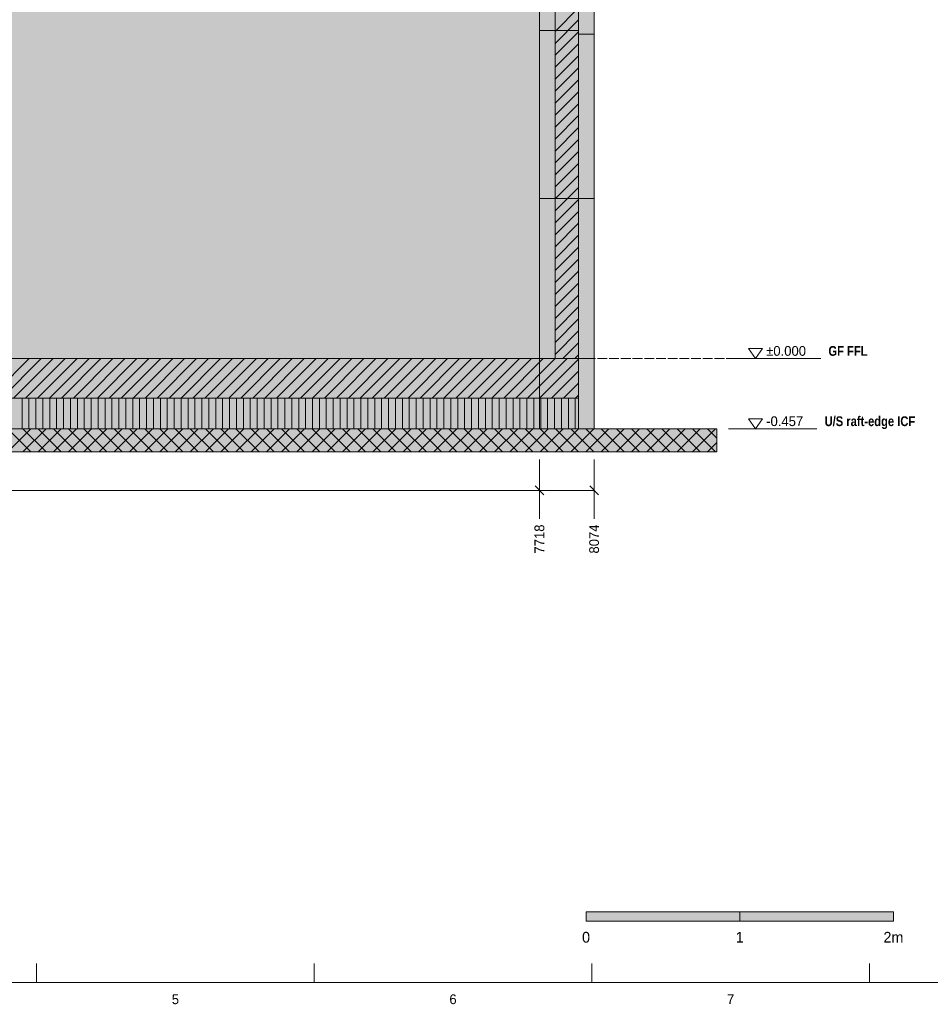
# Model space of a CAD drawing. Header units: millimetres. Extents: x 17 to 413, y 4 to 292.
# Tile 2 of 26: x 162 to 281, y 4 to 132. Entities that reach past the tile are written whole.
import ezdxf
from ezdxf.enums import TextEntityAlignment as Align

# ---------------------------------------------------------------- set-up
doc = ezdxf.new("R2010")
doc.units = ezdxf.units.MM
doc.linetypes.add('DASHED', pattern=[1.524, 1.27, -0.254])
for name, color, linetype in [('FILL-C_BDBDBF', 7, 'Continuous'), ('FILL-EPS', 7, 'Continuous'), ('FILL-INK', 7, 'Continuous'), ('FILL-LIGHT', 7, 'Continuous'), ('FILL-MASONRY_FILL', 7, 'Continuous'), ('FILL-TIMBER', 7, 'Continuous'), ('FILL-WHITE', 7, 'Continuous'), ('LINE-C_BF9E33', 7, 'Continuous'), ('LINE-CORE', 7, 'Continuous'), ('LINE-INK', 7, 'Continuous'), ('LINE-STEEL-DASH', 7, 'DASHED'), ('LINE-STEEL_GREY', 7, 'Continuous'), ('LINE-TIMBER_DK', 7, 'Continuous'), ('TEXT-INK', 7, 'Continuous'), ('TEXT-STEEL', 7, 'Continuous'), ('TEXT-STEEL_GREY', 7, 'Continuous')]:
    doc.layers.add(name, color=color, linetype=linetype)
doc.styles.add('OpenSansCondensed-Bold', font='OpenSansCondensed-Bold.ttf')

msp = doc.modelspace()

# ---------------------------------------------------------------- hatches: boundary and pattern name
at = {"layer": 'FILL-C_BDBDBF', "true_color": 0xbdbdbf}
h = msp.add_hatch(color=9, dxfattribs=at)
h.dxf.hatch_style = 1
h.paths.add_polyline_path([(231.96, 188.75), (235.01, 188.75), (235.01, 88.17), (231.96, 88.17)])
at = {"layer": 'FILL-EPS', "true_color": 0xccffff}
h = msp.add_hatch(color=7, dxfattribs=at)
h.dxf.hatch_style = 1
h.paths.add_polyline_path([(229.93, 138.22), (229.93, 139.71), (229.93, 140.88), (229.93, 141.59), (229.93, 142.01), (229.93, 143.03), (229.93, 154.48), (229.93, 170.77), (229.93, 184.83), (229.93, 186.69), (229.93, 187.64), (229.93, 187.93), (229.93, 188.17), (229.93, 188.26), (229.93, 188.75), (230.46, 188.75), (231.96, 188.75), (231.96, 88.17), (229.93, 88.17), (229.93, 106.56), (229.93, 112.99), (229.93, 132.27)])
h = msp.add_hatch(color=7, dxfattribs=at)
h.dxf.hatch_style = 1
h.paths.add_polyline_path([(237.04, 154.15), (237.04, 145.69), (237.04, 144.22), (237.04, 143.03), (237.04, 132.28), (237.04, 114.18), (237.04, 105.83), (237.04, 96.54), (237.04, 88.17), (237.04, 87.48), (237.04, 79.02), (235.16, 79.02), (235.01, 79.02), (235.01, 79.71), (235.01, 88.17), (235.01, 188.75), (237.04, 188.75), (237.04, 184.63), (237.04, 171.29)])
at = {"layer": 'FILL-INK', "true_color": 0x14141a}
h = msp.add_hatch(color=250, dxfattribs=at)
h.dxf.hatch_style = 1
h.paths.add_polyline_path([(236, 15), (256, 15), (256, 16.2), (236, 16.2)])
at = {"layer": 'FILL-LIGHT', "true_color": 0xcccccf}
h = msp.add_hatch(color=254, dxfattribs=at)
h.dxf.hatch_style = 1
h.paths.add_polyline_path([(218.76, 83.02), (77.59, 83.02), (77.59, 87.63), (77.59, 88.17), (93.85, 88.17), (235.01, 88.17), (235.01, 83.55), (235.01, 83.02)])
at = {"layer": 'FILL-MASONRY_FILL', "true_color": 0xe0d9cc}
h = msp.add_hatch(color=254, dxfattribs=at)
h.dxf.hatch_style = 1
h.paths.add_polyline_path([(218.42, 76.02), (59.56, 76.02), (59.56, 78.48), (59.56, 79.02), (94.19, 79.02), (253.04, 79.02), (253.04, 76.56), (253.04, 76.02)])
at = {"layer": 'FILL-TIMBER', "true_color": 0xfced9e}
h = msp.add_hatch(color=41, dxfattribs=at)
h.dxf.hatch_style = 1
h.paths.add_polyline_path([(235.01, 79.02), (218.76, 79.02), (77.59, 79.02), (77.59, 80.82), (77.59, 81.02), (77.59, 82.82), (77.59, 83.02), (93.85, 83.02), (235.01, 83.02), (235.01, 81.23), (235.01, 81.02), (235.01, 79.23)])
at = {"layer": 'FILL-WHITE', "true_color": 0xffffff}
h = msp.add_hatch(color=7, dxfattribs=at)
h.dxf.hatch_style = 1
h.paths.add_polyline_path([(82.68, 88.17), (82.68, 143.03), (229.93, 143.03), (229.93, 88.17)])
h = msp.add_hatch(color=7, dxfattribs=at)
h.dxf.hatch_style = 1
h.paths.add_polyline_path([(229.93, 143.03), (229.93, 88.17), (82.68, 88.17), (82.68, 143.03)])
h = msp.add_hatch(color=7, dxfattribs=at)
h.dxf.hatch_style = 1
h.paths.add_polyline_path([(229.93, 143.03), (237.04, 143.03), (237.04, 88.17), (229.93, 88.17), (229.93, 88.17), (229.93, 88.17), (229.93, 88.17), (229.93, 143.03), (229.93, 143.03), (229.93, 143.06), (229.93, 143.06)])
h = msp.add_hatch(color=7, dxfattribs=at)
h.dxf.hatch_style = 1
h.paths.add_polyline_path([(229.93, 143.03), (237.04, 143.03), (237.04, 88.17), (229.93, 88.17)])
h = msp.add_hatch(color=7, dxfattribs=at)
h.dxf.hatch_style = 1
h.paths.add_polyline_path([(229.93, 88.17), (229.93, 143.03), (237.04, 143.03), (237.04, 88.17)])
h = msp.add_hatch(color=7, dxfattribs=at)
h.dxf.hatch_style = 1
h.paths.add_polyline_path([(235.03, 130.85), (235.03, 109), (229.93, 109), (229.93, 130.85)])
h = msp.add_hatch(color=7, dxfattribs=at)
h.dxf.hatch_style = 1
h.paths.add_polyline_path([(229.93, 130.85), (235.03, 130.85), (235.03, 109), (229.93, 109)])
h = msp.add_hatch(color=7, dxfattribs=at)
h.dxf.hatch_style = 1
h.paths.add_polyline_path([(235.03, 130.85), (235.03, 88.17), (229.93, 88.17), (229.93, 130.85)])
h = msp.add_hatch(color=7, dxfattribs=at)
h.dxf.hatch_style = 1
h.paths.add_polyline_path([(229.93, 130.85), (235.03, 130.85), (235.03, 88.17), (229.93, 88.17)])
h = msp.add_hatch(color=7, dxfattribs=at)
h.dxf.hatch_style = 1
h.paths.add_polyline_path([(235.03, 130.85), (235.03, 109), (229.93, 109), (229.93, 130.85)])
h = msp.add_hatch(color=7, dxfattribs=at)
h.dxf.hatch_style = 1
h.paths.add_polyline_path([(229.93, 130.85), (235.03, 130.85), (235.03, 109), (229.93, 109)])
h = msp.add_hatch(color=7, dxfattribs=at)
h.dxf.hatch_style = 1
h.paths.add_polyline_path([(237.04, 130.35), (237.04, 109), (235.03, 109), (235.03, 130.35)])
h = msp.add_hatch(color=7, dxfattribs=at)
h.dxf.hatch_style = 1
h.paths.add_polyline_path([(235.03, 109), (235.03, 130.35), (237.04, 130.35), (237.04, 109)])
h = msp.add_hatch(color=7, dxfattribs=at)
h.dxf.hatch_style = 1
h.paths.add_polyline_path([(237.04, 130.35), (237.04, 88.17), (235.03, 88.17), (235.03, 130.35)])
h = msp.add_hatch(color=7, dxfattribs=at)
h.dxf.hatch_style = 1
h.paths.add_polyline_path([(235.03, 88.17), (235.03, 130.35), (237.04, 130.35), (237.04, 88.17)])
h = msp.add_hatch(color=7, dxfattribs=at)
h.dxf.hatch_style = 1
h.paths.add_polyline_path([(237.04, 130.35), (237.04, 109), (235.03, 109), (235.03, 130.35)])
h = msp.add_hatch(color=7, dxfattribs=at)
h.dxf.hatch_style = 1
h.paths.add_polyline_path([(235.03, 109), (235.03, 130.35), (237.04, 130.35), (237.04, 109)])
h = msp.add_hatch(color=7, dxfattribs=at)
h.dxf.hatch_style = 1
h.paths.add_polyline_path([(77.59, 88.17), (235.01, 88.17), (235.01, 83.02), (77.59, 83.02)])
h = msp.add_hatch(color=7, dxfattribs=at)
h.dxf.hatch_style = 1
h.paths.add_polyline_path([(82.68, 88.17), (229.93, 88.17), (229.93, 79.02), (82.68, 79.02)])
h = msp.add_hatch(color=7, dxfattribs=at)
h.dxf.hatch_style = 1
h.paths.add_polyline_path([(82.68, 88.17), (84.67, 88.17), (84.71, 88.17), (229.93, 88.17), (229.93, 79.02), (84.71, 79.02), (82.68, 79.02)])
h = msp.add_hatch(color=7, dxfattribs=at)
h.dxf.hatch_style = 1
h.paths.add_polyline_path([(229.93, 88.17), (237.04, 88.17), (237.04, 79.02), (229.93, 79.02)])
h = msp.add_hatch(color=7, dxfattribs=at)
h.dxf.hatch_style = 1
h.paths.add_polyline_path([(235.01, 88.17), (235.01, 79.02), (229.93, 79.02), (229.93, 88.17)])
h = msp.add_hatch(color=7, dxfattribs=at)
h.dxf.hatch_style = 1
h.paths.add_polyline_path([(237.04, 88.17), (237.04, 79.02), (235.01, 79.02), (235.01, 88.17)])
h = msp.add_hatch(color=7, dxfattribs=at)
h.dxf.hatch_style = 1
h.paths.add_polyline_path([(235.01, 79.02), (235.01, 88.17), (237.04, 88.17), (237.04, 79.02)])
h = msp.add_hatch(color=7, dxfattribs=at)
h.dxf.hatch_style = 1
h.paths.add_polyline_path([(256, 15), (276, 15), (276, 16.2), (256, 16.2)])

# ---------------------------------------------------------------- linework, layer by layer
at = {"layer": 'LINE-C_BF9E33', "lineweight": 5}
for p, q in [((162.6, 79.02), (162.6, 83.02)), ((163.5, 79.02), (163.5, 83.02)), ((164.4, 79.02), (164.4, 83.02)), ((165.3, 79.02), (165.3, 83.02)), ((166.2, 79.02), (166.2, 83.02)), ((167.1, 79.02), (167.1, 83.02)), ((168, 79.02), (168, 83.02)), ((168.9, 79.02), (168.9, 83.02)), ((169.8, 79.02), (169.8, 83.02)), ((170.7, 79.02), (170.7, 83.02)), ((171.6, 79.02), (171.6, 83.02)), ((172.5, 79.02), (172.5, 83.02)), ((173.4, 79.02), (173.4, 83.02)), ((174.3, 79.02), (174.3, 83.02)), ((175.2, 79.02), (175.2, 83.02)), ((176.1, 79.02), (176.1, 83.02)), ((177, 79.02), (177, 83.02)), ((177.9, 79.02), (177.9, 83.02)), ((178.8, 79.02), (178.8, 83.02)), ((179.7, 79.02), (179.7, 83.02)), ((180.6, 79.02), (180.6, 83.02)), ((181.5, 79.02), (181.5, 83.02)), ((182.4, 79.02), (182.4, 83.02)), ((183.3, 79.02), (183.3, 83.02)), ((184.2, 79.02), (184.2, 83.02)), ((185.1, 79.02), (185.1, 83.02)), ((186, 79.02), (186, 83.02)), ((186.9, 79.02), (186.9, 83.02)), ((187.8, 79.02), (187.8, 83.02)), ((188.7, 79.02), (188.7, 83.02)), ((189.6, 79.02), (189.6, 83.02)), ((190.5, 79.02), (190.5, 83.02)), ((191.4, 79.02), (191.4, 83.02)), ((192.3, 79.02), (192.3, 83.02)), ((193.2, 79.02), (193.2, 83.02)), ((194.1, 79.02), (194.1, 83.02)), ((195, 79.02), (195, 83.02)), ((195.9, 79.02), (195.9, 83.02)), ((196.8, 79.02), (196.8, 83.02)), ((197.7, 79.02), (197.7, 83.02)), ((198.6, 79.02), (198.6, 83.02)), ((199.5, 79.02), (199.5, 83.02)), ((200.4, 79.02), (200.4, 83.02)), ((201.3, 79.02), (201.3, 83.02)), ((202.2, 79.02), (202.2, 83.02)), ((203.1, 79.02), (203.1, 83.02)), ((204, 79.02), (204, 83.02)), ((204.9, 79.02), (204.9, 83.02)), ((205.8, 79.02), (205.8, 83.02)), ((206.7, 79.02), (206.7, 83.02)), ((207.6, 79.02), (207.6, 83.02)), ((208.5, 79.02), (208.5, 83.02)), ((209.4, 79.02), (209.4, 83.02)), ((210.3, 79.02), (210.3, 83.02)), ((211.2, 79.02), (211.2, 83.02)), ((212.1, 79.02), (212.1, 83.02)), ((213, 79.02), (213, 83.02)), ((213.9, 79.02), (213.9, 83.02)), ((214.8, 79.02), (214.8, 83.02)), ((215.7, 79.02), (215.7, 83.02)), ((216.6, 79.02), (216.6, 83.02)), ((217.5, 79.02), (217.5, 83.02)), ((218.4, 79.02), (218.4, 83.02)), ((219.3, 79.02), (219.3, 83.02)), ((220.2, 79.02), (220.2, 83.02)), ((221.1, 79.02), (221.1, 83.02)), ((222, 79.02), (222, 83.02)), ((222.9, 79.02), (222.9, 83.02)), ((223.8, 79.02), (223.8, 83.02)), ((224.7, 79.02), (224.7, 83.02)), ((225.6, 79.02), (225.6, 83.02)), ((226.5, 79.02), (226.5, 83.02)), ((227.4, 79.02), (227.4, 83.02)), ((228.3, 79.02), (228.3, 83.02)), ((229.2, 79.02), (229.2, 83.02)), ((230.1, 79.02), (230.1, 83.02)), ((231, 79.02), (231, 83.02)), ((231.9, 79.02), (231.9, 83.02)), ((232.8, 79.02), (232.8, 83.02)), ((233.7, 79.02), (233.7, 83.02)), ((234.6, 79.02), (234.6, 83.02))]:
    msp.add_line(p, q, dxfattribs=at)
at = {"layer": 'LINE-CORE', "lineweight": 5}
for points in [[(82.68, 88.17), (82.68, 143.03), (229.93, 143.03), (229.93, 88.17), (82.68, 88.17)], [(229.93, 143.03), (229.93, 88.17), (229.93, 88.17), (82.68, 88.17), (82.68, 143.03)], [(229.93, 143.03), (237.04, 143.03), (237.04, 88.17), (237.04, 88.17), (237.04, 88.17), (229.93, 88.17), (229.93, 88.17), (229.93, 88.17), (229.93, 88.17), (229.93, 143.03), (229.93, 143.03), (229.93, 143.03), (229.93, 143.06), (229.93, 143.06)], [(229.93, 143.03), (237.04, 143.03), (237.04, 88.17), (229.93, 88.17)], [(229.93, 88.17), (229.93, 143.03), (237.04, 143.03), (237.04, 143.03), (237.04, 88.17), (229.93, 88.17)], [(235.03, 130.85), (235.03, 109), (229.93, 109), (229.93, 130.85)], [(229.93, 130.85), (235.03, 130.85), (235.03, 109), (229.93, 109)], [(235.03, 130.85), (235.03, 88.17), (229.93, 88.17), (229.93, 130.85)], [(229.93, 130.85), (235.03, 130.85), (235.03, 88.17), (229.93, 88.17)], [(235.03, 130.85), (235.03, 109), (229.93, 109), (229.93, 130.85)], [(229.93, 130.85), (235.03, 130.85), (235.03, 109), (229.93, 109)], [(237.04, 130.35), (237.04, 109), (237.04, 109), (235.03, 109), (235.03, 130.35), (235.03, 130.35)], [(235.03, 109), (235.03, 130.35), (237.04, 130.35), (237.04, 130.35), (237.04, 109), (235.03, 109)], [(237.04, 130.35), (237.04, 88.17), (237.04, 88.17), (235.03, 88.17), (235.03, 130.35)], [(235.03, 88.17), (235.03, 130.35), (237.04, 130.35), (237.04, 88.17), (235.03, 88.17)], [(237.04, 130.35), (237.04, 109), (237.04, 109), (235.03, 109), (235.03, 130.35), (235.03, 130.35)], [(235.03, 109), (235.03, 130.35), (237.04, 130.35), (237.04, 130.35), (237.04, 109), (235.03, 109)], [(77.59, 88.17), (235.01, 88.17), (235.01, 83.02), (77.59, 83.02)], [(82.68, 88.17), (229.93, 88.17), (229.93, 88.17), (229.93, 79.02), (82.68, 79.02)], [(82.68, 88.17), (82.68, 88.17), (82.68, 88.17), (84.67, 88.17), (84.71, 88.17), (84.71, 88.17), (229.93, 88.17), (229.93, 79.02), (84.71, 79.02), (84.71, 79.02), (84.71, 79.02), (82.68, 79.02), (82.68, 88.17)], [(229.93, 88.17), (237.04, 88.17), (237.04, 88.17), (237.04, 79.02), (229.93, 79.02)], [(235.01, 88.17), (235.01, 79.02), (235.01, 79.02), (229.93, 79.02), (229.93, 88.17), (229.93, 88.17)], [(237.04, 88.17), (237.04, 79.02), (237.04, 79.02), (235.01, 79.02), (235.01, 88.17), (235.01, 88.17)], [(235.01, 79.02), (235.01, 88.17), (237.04, 88.17), (237.04, 88.17), (237.04, 79.02), (235.01, 79.02)]]:
    msp.add_lwpolyline(points, close=True, dxfattribs=at)
at = {"layer": 'LINE-INK', "lineweight": 5}
for p, q in [((254.54, 88.17), (256.04, 88.17)), ((256.04, 88.17), (257.04, 88.17)), ((257.04, 88.17), (266.54, 88.17)), ((254.54, 79.03), (256.04, 79.03)), ((256.04, 79.03), (257.04, 79.03)), ((257.04, 79.03), (266.04, 79.03)), ((229.92, 75.02), (229.92, 69.52)), ((237.04, 75.02), (237.04, 69.52)), ((75.56, 71.02), (237.04, 71.02)), ((229.36, 71.59), (230.49, 70.46)), ((236.48, 71.59), (237.61, 70.46)), ((229.92, 69.52), (229.92, 68.2)), ((237.04, 69.52), (237.04, 68.2)), ((229.92, 68.2), (229.92, 67.32)), ((237.04, 68.2), (237.04, 67.32)), ((164.5, 7), (164.5, 9.5)), ((200.62, 7), (200.62, 9.5)), ((236.75, 7), (236.75, 9.5)), ((272.88, 7), (272.88, 9.5))]:
    msp.add_line(p, q, dxfattribs=at)
for points in [[(20, 7), (413, 7), (413, 290), (20, 290)], [(229.93, 138.22), (229.93, 139.71), (229.93, 140.88), (229.93, 141.59), (229.93, 142.01), (229.93, 143.03), (229.93, 154.48), (229.93, 170.77), (229.93, 184.83), (229.93, 186.69), (229.93, 187.64), (229.93, 187.93), (229.93, 188.17), (229.93, 188.26), (229.93, 188.75), (230.46, 188.75), (231.96, 188.75), (231.96, 88.17), (229.93, 88.17), (229.93, 106.56), (229.93, 112.99), (229.93, 132.27)], [(231.96, 188.75), (235.01, 188.75), (235.01, 88.17), (231.96, 88.17)], [(237.04, 154.15), (237.04, 145.69), (237.04, 144.22), (237.04, 143.03), (237.04, 132.28), (237.04, 114.18), (237.04, 105.83), (237.04, 96.54), (237.04, 88.17), (237.04, 87.48), (237.04, 79.02), (235.16, 79.02), (235.01, 79.02), (235.01, 79.71), (235.01, 88.17), (235.01, 188.75), (237.04, 188.75), (237.04, 184.63), (237.04, 171.29)], [(258.04, 88.17), (257.14, 89.47), (258.94, 89.47)], [(218.76, 83.02), (77.59, 83.02), (77.59, 87.63), (77.59, 88.17), (93.85, 88.17), (235.01, 88.17), (235.01, 83.55), (235.01, 83.02)], [(235.01, 79.02), (218.76, 79.02), (77.59, 79.02), (77.59, 80.82), (77.59, 81.02), (77.59, 82.82), (77.59, 83.02), (93.85, 83.02), (235.01, 83.02), (235.01, 81.23), (235.01, 81.02), (235.01, 79.23)], [(258.04, 79.03), (257.14, 80.33), (258.94, 80.33)], [(218.42, 76.02), (59.56, 76.02), (59.56, 78.48), (59.56, 79.02), (94.19, 79.02), (253.04, 79.02), (253.04, 76.56), (253.04, 76.02)], [(236, 15), (256, 15), (256, 16.2), (236, 16.2)], [(256, 15), (276, 15), (276, 16.2), (256, 16.2)]]:
    msp.add_lwpolyline(points, close=True, dxfattribs=at)
msp.add_lwpolyline([(237.04, 132.28), (237.04, 114.18), (237.04, 105.83), (237.04, 96.54), (237.04, 88.17), (237.04, 87.48), (237.04, 79.02), (235.16, 79.02), (235.01, 79.02), (235.01, 79.71), (235.01, 88.17), (231.96, 88.17), (229.93, 88.17), (229.93, 106.56), (229.93, 112.99), (229.93, 132.27)], dxfattribs=at)
at = {"layer": 'LINE-STEEL-DASH', "lineweight": 5}
msp.add_line((51.56, 88.17), (261.04, 88.17), dxfattribs=at)
at = {"layer": 'LINE-STEEL_GREY', "lineweight": 5}
for p, q in [((231.96, 130.71), (235.01, 133.76)), ((231.96, 129.16), (235.01, 132.2)), ((231.96, 127.6), (235.01, 130.65)), ((231.96, 126.04), (235.01, 129.09)), ((231.96, 124.49), (235.01, 127.54)), ((231.96, 122.93), (235.01, 125.98)), ((231.96, 121.38), (235.01, 124.43)), ((231.96, 119.82), (235.01, 122.87)), ((231.96, 118.27), (235.01, 121.31)), ((231.96, 116.71), (235.01, 119.76)), ((231.96, 115.15), (235.01, 118.2)), ((231.96, 113.6), (235.01, 116.65)), ((231.96, 112.04), (235.01, 115.09)), ((231.96, 110.49), (235.01, 113.54)), ((231.96, 108.93), (235.01, 111.98)), ((231.96, 107.38), (235.01, 110.42)), ((231.96, 105.82), (235.01, 108.87)), ((231.96, 104.27), (235.01, 107.31)), ((231.96, 102.71), (235.01, 105.76)), ((231.96, 101.15), (235.01, 104.2)), ((231.96, 99.6), (235.01, 102.65)), ((231.96, 98.04), (235.01, 101.09)), ((231.96, 96.49), (235.01, 99.54)), ((231.96, 94.93), (235.01, 97.98)), ((231.96, 93.38), (235.01, 96.42)), ((231.96, 91.82), (235.01, 94.87)), ((231.96, 90.26), (235.01, 93.31)), ((231.96, 88.71), (235.01, 91.76)), ((232.97, 88.17), (235.01, 90.2)), ((234.53, 88.17), (235.01, 88.65)), ((158.4, 83.02), (163.54, 88.17)), ((159.95, 83.02), (165.1, 88.17)), ((161.51, 83.02), (166.65, 88.17)), ((163.06, 83.02), (168.21, 88.17)), ((164.62, 83.02), (169.76, 88.17)), ((166.18, 83.02), (171.32, 88.17)), ((167.73, 83.02), (172.87, 88.17)), ((169.29, 83.02), (174.43, 88.17)), ((170.84, 83.02), (175.99, 88.17)), ((172.4, 83.02), (177.54, 88.17)), ((173.95, 83.02), (179.1, 88.17)), ((175.51, 83.02), (180.65, 88.17)), ((177.06, 83.02), (182.21, 88.17)), ((178.62, 83.02), (183.76, 88.17)), ((180.18, 83.02), (185.32, 88.17)), ((181.73, 83.02), (186.88, 88.17)), ((183.29, 83.02), (188.43, 88.17)), ((184.84, 83.02), (189.99, 88.17)), ((186.4, 83.02), (191.54, 88.17)), ((187.95, 83.02), (193.1, 88.17)), ((189.51, 83.02), (194.65, 88.17)), ((191.07, 83.02), (196.21, 88.17)), ((192.62, 83.02), (197.76, 88.17)), ((194.18, 83.02), (199.32, 88.17)), ((195.73, 83.02), (200.88, 88.17)), ((197.29, 83.02), (202.43, 88.17)), ((198.84, 83.02), (203.99, 88.17)), ((200.4, 83.02), (205.54, 88.17)), ((201.95, 83.02), (207.1, 88.17)), ((203.51, 83.02), (208.65, 88.17)), ((205.07, 83.02), (210.21, 88.17)), ((206.62, 83.02), (211.77, 88.17)), ((208.18, 83.02), (213.32, 88.17)), ((209.73, 83.02), (214.88, 88.17)), ((211.29, 83.02), (216.43, 88.17)), ((212.84, 83.02), (217.99, 88.17)), ((214.4, 83.02), (219.54, 88.17)), ((215.96, 83.02), (221.1, 88.17)), ((217.51, 83.02), (222.66, 88.17)), ((219.07, 83.02), (224.21, 88.17)), ((220.62, 83.02), (225.77, 88.17)), ((222.18, 83.02), (227.32, 88.17)), ((223.73, 83.02), (228.88, 88.17)), ((225.29, 83.02), (230.43, 88.17)), ((226.84, 83.02), (231.99, 88.17)), ((228.4, 83.02), (233.54, 88.17)), ((229.96, 83.02), (235.01, 88.08)), ((231.51, 83.02), (235.01, 86.52)), ((233.07, 83.02), (235.01, 84.96)), ((234.62, 83.02), (235.01, 83.41))]:
    msp.add_line(p, q, dxfattribs=at)
at = {"layer": 'LINE-TIMBER_DK', "lineweight": 5}
for p, q in [((160.74, 76.02), (163.74, 79.02)), ((160.74, 79.02), (163.74, 76.02)), ((162.72, 76.02), (165.72, 79.02)), ((162.72, 79.02), (165.72, 76.02)), ((164.7, 76.02), (167.7, 79.02)), ((164.7, 79.02), (167.7, 76.02)), ((166.68, 76.02), (169.68, 79.02)), ((166.68, 79.02), (169.68, 76.02)), ((168.66, 76.02), (171.66, 79.02)), ((168.66, 79.02), (171.66, 76.02)), ((170.64, 76.02), (173.64, 79.02)), ((170.64, 79.02), (173.64, 76.02)), ((172.62, 76.02), (175.62, 79.02)), ((172.62, 79.02), (175.62, 76.02)), ((174.6, 76.02), (177.6, 79.02)), ((174.6, 79.02), (177.6, 76.02)), ((176.58, 76.02), (179.58, 79.02)), ((176.58, 79.02), (179.58, 76.02)), ((178.56, 76.02), (181.56, 79.02)), ((178.56, 79.02), (181.56, 76.02)), ((180.54, 76.02), (183.54, 79.02)), ((180.54, 79.02), (183.54, 76.02)), ((182.52, 76.02), (185.52, 79.02)), ((182.52, 79.02), (185.52, 76.02)), ((184.5, 76.02), (187.5, 79.02)), ((184.5, 79.02), (187.5, 76.02)), ((186.48, 76.02), (189.48, 79.02)), ((186.48, 79.02), (189.48, 76.02)), ((188.46, 76.02), (191.46, 79.02)), ((188.46, 79.02), (191.46, 76.02)), ((190.44, 76.02), (193.44, 79.02)), ((190.44, 79.02), (193.44, 76.02)), ((192.42, 76.02), (195.42, 79.02)), ((192.42, 79.02), (195.42, 76.02)), ((194.4, 76.02), (197.4, 79.02)), ((194.4, 79.02), (197.4, 76.02)), ((196.38, 76.02), (199.38, 79.02)), ((196.38, 79.02), (199.38, 76.02)), ((198.36, 76.02), (201.36, 79.02)), ((198.36, 79.02), (201.36, 76.02)), ((200.34, 76.02), (203.34, 79.02)), ((200.34, 79.02), (203.34, 76.02)), ((202.32, 76.02), (205.32, 79.02)), ((202.32, 79.02), (205.32, 76.02)), ((204.3, 76.02), (207.3, 79.02)), ((204.3, 79.02), (207.3, 76.02)), ((206.28, 76.02), (209.28, 79.02)), ((206.28, 79.02), (209.28, 76.02)), ((208.26, 76.02), (211.26, 79.02)), ((208.26, 79.02), (211.26, 76.02)), ((210.24, 76.02), (213.24, 79.02)), ((210.24, 79.02), (213.24, 76.02)), ((212.22, 76.02), (215.22, 79.02)), ((212.22, 79.02), (215.22, 76.02)), ((214.2, 76.02), (217.2, 79.02)), ((214.2, 79.02), (217.2, 76.02)), ((216.18, 76.02), (219.18, 79.02)), ((216.18, 79.02), (219.18, 76.02)), ((218.16, 76.02), (221.16, 79.02)), ((218.16, 79.02), (221.16, 76.02)), ((220.14, 76.02), (223.14, 79.02)), ((220.14, 79.02), (223.14, 76.02)), ((222.12, 76.02), (225.12, 79.02)), ((222.12, 79.02), (225.12, 76.02)), ((224.1, 76.02), (227.1, 79.02)), ((224.1, 79.02), (227.1, 76.02)), ((226.08, 76.02), (229.08, 79.02)), ((226.08, 79.02), (229.08, 76.02)), ((228.06, 76.02), (231.06, 79.02)), ((228.06, 79.02), (231.06, 76.02)), ((230.04, 76.02), (233.04, 79.02)), ((230.04, 79.02), (233.04, 76.02)), ((232.02, 76.02), (235.02, 79.02)), ((232.02, 79.02), (235.02, 76.02)), ((234, 76.02), (237, 79.02)), ((234, 79.02), (237, 76.02)), ((235.98, 76.02), (238.98, 79.02)), ((235.98, 79.02), (238.98, 76.02)), ((237.96, 76.02), (240.96, 79.02)), ((237.96, 79.02), (240.96, 76.02)), ((239.94, 76.02), (242.94, 79.02)), ((239.94, 79.02), (242.94, 76.02)), ((241.92, 76.02), (244.92, 79.02)), ((241.92, 79.02), (244.92, 76.02)), ((243.9, 76.02), (246.9, 79.02)), ((243.9, 79.02), (246.9, 76.02)), ((245.88, 76.02), (248.88, 79.02)), ((245.88, 79.02), (248.88, 76.02)), ((247.86, 76.02), (250.86, 79.02)), ((247.86, 79.02), (250.86, 76.02)), ((249.84, 76.02), (252.84, 79.02)), ((249.84, 79.02), (252.84, 76.02)), ((251.82, 79.02), (253.04, 77.8)), ((251.82, 76.02), (253.04, 77.25))]:
    msp.add_line(p, q, dxfattribs=at)

# ---------------------------------------------------------------- texts
at = {"layer": 'TEXT-INK'}
for s, p in [('±0.000', (259.44, 88.52)), ('-0.457', (259.44, 79.38))]:
    msp.add_text(s, height=1.27, dxfattribs=at).set_placement(p)
for s, p in [('8074', (237.68, 62.8)), ('7718', (230.56, 62.8))]:
    msp.add_text(s, height=1.27, rotation=90, dxfattribs=at).set_placement(p)
for s, height, p in [('0', 1.4, (236, 12.2)), ('1', 1.4, (256, 12.2)), ('2m', 1.397, (276, 12.2))]:
    msp.add_text(s, height=height, dxfattribs=at).set_placement(p, align=Align.CENTER)
at = {"layer": 'TEXT-STEEL', "style": 'OpenSansCondensed-Bold'}
for s, p in [('GF FFL', (267.54, 88.52)), ('U/S raft-edge ICF', (267.04, 79.38))]:
    msp.add_text(s, height=1.27, dxfattribs=at).set_placement(p)
at = {"layer": 'TEXT-STEEL_GREY'}
for s, p in [('5', (182.56, 4.2)), ('6', (218.69, 4.2)), ('7', (254.81, 4.2))]:
    msp.add_text(s, height=1.27, dxfattribs=at).set_placement(p, align=Align.CENTER)

doc.saveas('drawing.dxf')
